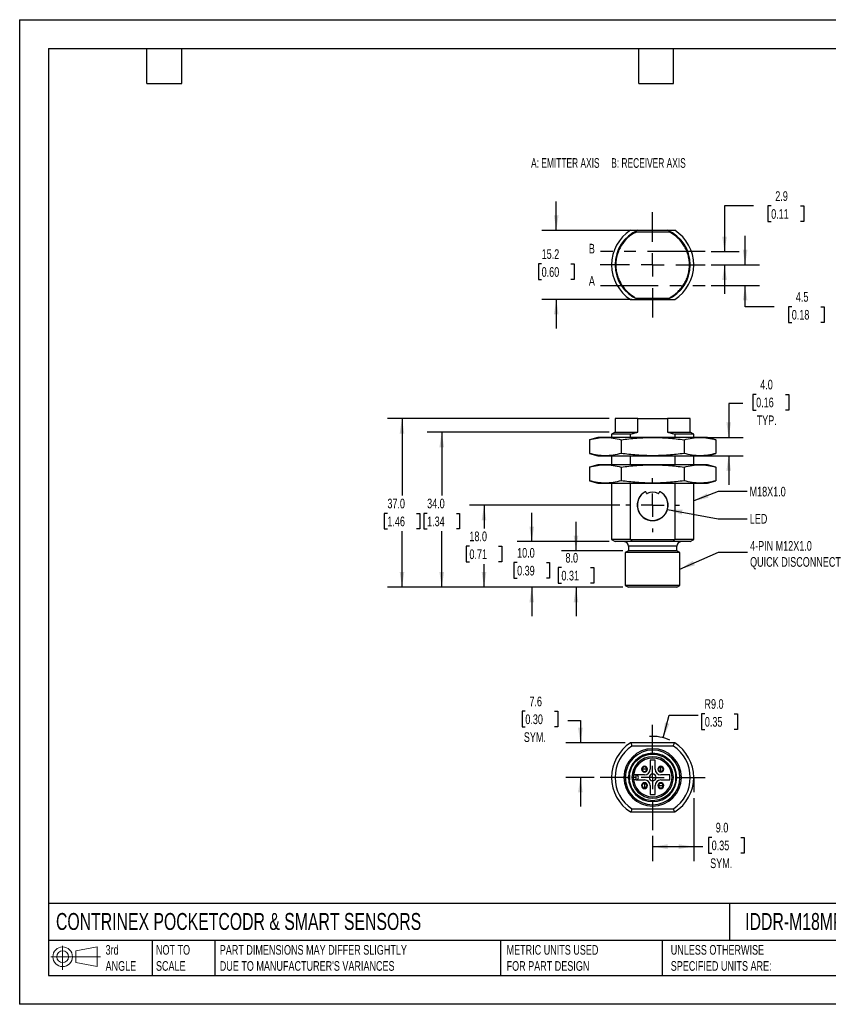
# Model space of a CAD drawing. Header units: millimetres. Extents: x 0 to 279, y 0 to 216.
# Tile 1 of 2: x 0 to 177, y 0 to 216. Entities that reach past the tile are written whole.
import ezdxf

# ---------------------------------------------------------------- set-up
doc = ezdxf.new("R2010")
doc.units = ezdxf.units.MM
doc.linetypes.add('CENTERX2', pattern=[20.32, 12.7, -2.54, 2.54, -2.54])
doc.layers.add('CENTER', color=40, linetype='CENTERX2')
doc.layers.add('DIMENSIONS', color=140, linetype='Continuous', lineweight=25)
doc.layers.add('TEXT', color=140, linetype='Continuous', lineweight=25)
doc.styles.add('SLDTEXTSTYLE0', font='TXT', dxfattribs={"width": 0.65})
doc.styles.add('SLDTEXTSTYLE1', font='TXT', dxfattribs={"width": 0.7})
doc.dimstyles.new('SLDDIMSTYLE0', dxfattribs={"dimtxt": 2.158008, "dimasz": 3.302, "dimexe": 0, "dimexo": 0.0625, "dimgap": 0.539502, "dimtad": 0, "dimtih": 1, "dimtoh": 1, "dimdec": 1, "dimrnd": 1e-09, "dimzin": 4, "dimdsep": 46, "dimtxsty": 'SLDTEXTSTYLE1', "dimsah": 1, "dimcen": 0.09, "dimadec": 0, "dimazin": 1, "dimtfac": 1, "dimtdec": 1, "dimtmove": 0, "dimatfit": 0, "dimfxl": 0, "dimfrac": 2, "dimtolj": 1, "dimtzin": 12, "dimarcsym": 0})
doc.dimstyles.new('SLDDIMSTYLE1', dxfattribs={"dimtxt": 2.158008, "dimasz": 3.302, "dimexe": 0, "dimexo": 0.0625, "dimgap": 0.539502, "dimtad": 0, "dimtih": 1, "dimtoh": 1, "dimdec": 1, "dimrnd": 1e-09, "dimzin": 4, "dimdsep": 46, "dimtxsty": 'SLDTEXTSTYLE1', "dimsah": 1, "dimcen": 0.09, "dimadec": 0, "dimazin": 1, "dimtfac": 1, "dimtdec": 1, "dimtofl": 0, "dimtmove": 0, "dimatfit": 3, "dimfxl": 0, "dimfrac": 2, "dimtolj": 1, "dimtzin": 12, "dimarcsym": 0})
doc.dimstyles.new('SLDDIMSTYLE2', dxfattribs={"dimtxt": 0.18, "dimasz": 3.302, "dimexe": 0, "dimexo": 0.0625, "dimgap": 0, "dimtad": 0, "dimtih": 1, "dimtoh": 1, "dimdec": 0, "dimrnd": 1e-09, "dimzin": 0, "dimdsep": 46, "dimtxsty": 'Standard', "dimsah": 1, "dimcen": 0.09, "dimadec": 0, "dimazin": 0, "dimtfac": 3.302, "dimtdec": 0, "dimtofl": 0, "dimtmove": 0, "dimatfit": 3, "dimfxl": 0, "dimfrac": 2, "dimtolj": 1, "dimtzin": 0, "dimarcsym": 0})
doc.dimstyles.new('SLDDIMSTYLE3', dxfattribs={"dimtxt": 2.158008, "dimasz": 3.302, "dimexe": 0, "dimexo": 0.0625, "dimgap": 0.539502, "dimtad": 0, "dimtih": 1, "dimtoh": 1, "dimdec": 1, "dimrnd": 1e-09, "dimzin": 12, "dimdsep": 46, "dimtxsty": 'SLDTEXTSTYLE1', "dimsah": 1, "dimcen": 0.09, "dimadec": 0, "dimazin": 3, "dimtfac": 1, "dimtdec": 1, "dimtmove": 0, "dimatfit": 0, "dimfxl": 0, "dimfrac": 2, "dimtolj": 1, "dimtzin": 12, "dimarcsym": 0})
doc.dimstyles.new('SLDDIMSTYLE4', dxfattribs={"dimtxt": 2.158008, "dimasz": 3.302, "dimexe": 0, "dimexo": 0.0625, "dimgap": 0.539502, "dimtad": 0, "dimtih": 1, "dimtoh": 1, "dimdec": 1, "dimrnd": 1e-09, "dimzin": 4, "dimdsep": 46, "dimtxsty": 'SLDTEXTSTYLE1', "dimsah": 1, "dimcen": 0, "dimadec": 0, "dimazin": 1, "dimtfac": 1, "dimtdec": 1, "dimtofl": 0, "dimtmove": 0, "dimatfit": 3, "dimfxl": 0, "dimfrac": 2, "dimtolj": 1, "dimtzin": 12, "dimarcsym": 0})

# ---------------------------------------------------------------- blocks, each defined once
blk = doc.blocks.new('Block11')
at = {"color": 7, "linetype": 'Continuous', "lineweight": 18}
for p, q in [((2.59, 5.31), (2.59, 0)), ((5.48, 4.17), (10.18, 5.03)), ((10.18, 5.03), (10.18, 0.73)), ((0, 2.88), (10.87, 2.88)), ((5.48, 1.6), (5.48, 4.17)), ((5.48, 1.6), (10.18, 0.73))]:
    blk.add_line(p, q, dxfattribs=at)
for radius in [2.15, 1.29]:
    blk.add_circle((2.59, 2.88), radius, dxfattribs=at)
blk = doc.blocks.new('Block12')
at = {"color": 7, "linetype": 'Continuous'}
blk.add_blockref('Block11', (0, 0), dxfattribs=at)
blk = doc.blocks.new('_D')
at = {"layer": 'DIMENSIONS'}
for p, q in [((122.08, 99.45), (122.08, 105.8)), ((132.33, 99.45), (118.91, 99.45)), ((118.88, 95.76), (118.15, 95.76)), ((118.15, 95.76), (118.15, 92.33)), ((125.29, 95.76), (126.01, 95.76)), ((126.01, 95.76), (126.01, 92.33)), ((118.15, 92.33), (118.88, 92.33)), ((132.33, 91.45), (118.91, 91.45)), ((122.08, 91.45), (122.08, 85.1)), ((126.01, 92.33), (125.29, 92.33))]:
    blk.add_line(p, q, dxfattribs=at)
for points in [[(122.08, 99.45), (122.59, 102.76), (121.57, 102.76)], [(122.08, 91.45), (121.57, 88.15), (122.59, 88.15)]]:
    blk.add_solid(points, dxfattribs=at)
at = {"layer": 'DIMENSIONS', "char_height": 2.117, "attachment_point": 1, "style": 'SLDTEXTSTYLE1'}
for s, insert in [('8.0', (119.77, 98.97)), ('0.31', (118.88, 95.06))]:
    blk.add_mtext(s, dxfattribs=dict(at, insert=insert))
blk = doc.blocks.new('_D_1')
at = {"layer": 'DIMENSIONS'}
for p, q in [((112.37, 101.45), (112.37, 107.8)), ((129.38, 101.45), (109.2, 101.45)), ((109.16, 96.85), (108.44, 96.85)), ((108.44, 96.85), (108.44, 93.42)), ((115.58, 96.85), (116.3, 96.85)), ((116.3, 96.85), (116.3, 93.42)), ((108.44, 93.42), (109.16, 93.42)), ((116.3, 93.42), (115.58, 93.42)), ((132.33, 91.45), (109.2, 91.45)), ((112.37, 91.45), (112.37, 85.1))]:
    blk.add_line(p, q, dxfattribs=at)
for points in [[(112.37, 101.45), (112.88, 104.76), (111.86, 104.76)], [(112.37, 91.45), (111.86, 88.15), (112.88, 88.15)]]:
    blk.add_solid(points, dxfattribs=at)
at = {"layer": 'DIMENSIONS', "char_height": 2.117, "attachment_point": 1, "style": 'SLDTEXTSTYLE1'}
for s, insert in [('10.0', (109.16, 100.06)), ('0.39', (109.16, 96.15))]:
    blk.add_mtext(s, dxfattribs=dict(at, insert=insert))
blk = doc.blocks.new('_D_2')
at = {"layer": 'DIMENSIONS'}
for p, q in [((131.73, 109.45), (98.72, 109.45)), ((101.9, 109.45), (101.9, 104.37)), ((98.69, 100.45), (97.96, 100.45)), ((97.96, 100.45), (97.96, 97.02)), ((105.1, 100.45), (105.83, 100.45)), ((105.83, 100.45), (105.83, 97.02)), ((97.96, 97.02), (98.69, 97.02)), ((101.9, 91.45), (101.9, 96.54)), ((105.83, 97.02), (105.1, 97.02)), ((132.33, 91.45), (98.72, 91.45))]:
    blk.add_line(p, q, dxfattribs=at)
for points in [[(101.9, 109.45), (101.39, 106.15), (102.4, 106.15)], [(101.9, 91.45), (102.4, 94.76), (101.39, 94.76)]]:
    blk.add_solid(points, dxfattribs=at)
at = {"layer": 'DIMENSIONS', "char_height": 2.117, "attachment_point": 1, "style": 'SLDTEXTSTYLE1'}
for s, insert in [('18.0', (98.69, 103.67)), ('0.71', (98.69, 99.75))]:
    blk.add_mtext(s, dxfattribs=dict(at, insert=insert))
blk = doc.blocks.new('_D_3')
at = {"layer": 'DIMENSIONS'}
for p, q in [((129.38, 125.45), (89.44, 125.45)), ((92.62, 125.45), (92.62, 111.57)), ((89.41, 107.66), (88.69, 107.66)), ((88.69, 107.66), (88.69, 104.23)), ((95.83, 107.66), (96.55, 107.66)), ((96.55, 107.66), (96.55, 104.23)), ((88.69, 104.23), (89.41, 104.23)), ((92.62, 91.45), (92.62, 103.74)), ((96.55, 104.23), (95.83, 104.23)), ((132.33, 91.45), (89.44, 91.45))]:
    blk.add_line(p, q, dxfattribs=at)
for points in [[(92.62, 125.45), (92.11, 122.15), (93.13, 122.15)], [(92.62, 91.45), (93.13, 94.76), (92.11, 94.76)]]:
    blk.add_solid(points, dxfattribs=at)
at = {"layer": 'DIMENSIONS', "char_height": 2.117, "attachment_point": 1, "style": 'SLDTEXTSTYLE1'}
for s, insert in [('34.0', (89.41, 110.87)), ('1.34', (89.41, 106.95))]:
    blk.add_mtext(s, dxfattribs=dict(at, insert=insert))
blk = doc.blocks.new('_D_4')
at = {"layer": 'DIMENSIONS'}
for p, q in [((129.38, 128.45), (80.72, 128.45)), ((83.9, 128.45), (83.9, 111.57)), ((80.69, 107.66), (79.96, 107.66)), ((79.96, 107.66), (79.96, 104.23)), ((87.1, 107.66), (87.83, 107.66)), ((87.83, 107.66), (87.83, 104.23)), ((79.96, 104.23), (80.69, 104.23)), ((83.9, 91.45), (83.9, 103.74)), ((87.83, 104.23), (87.1, 104.23)), ((132.33, 91.45), (80.72, 91.45))]:
    blk.add_line(p, q, dxfattribs=at)
for points in [[(83.9, 128.45), (83.39, 125.15), (84.4, 125.15)], [(83.9, 91.45), (84.4, 94.76), (83.39, 94.76)]]:
    blk.add_solid(points, dxfattribs=at)
at = {"layer": 'DIMENSIONS', "char_height": 2.117, "attachment_point": 1, "style": 'SLDTEXTSTYLE1'}
for s, insert in [('37.0', (80.69, 110.87)), ('1.46', (80.69, 106.95))]:
    blk.add_mtext(s, dxfattribs=dict(at, insert=insert))
blk = doc.blocks.new('_D_5')
at = {"layer": 'DIMENSIONS'}
for p, q in [((158.71, 131.72), (155.58, 131.72)), ((155.58, 131.72), (155.58, 124.29)), ((161.61, 133.74), (160.89, 133.74)), ((160.89, 133.74), (160.89, 130.31)), ((168.02, 133.74), (168.75, 133.74)), ((168.75, 133.74), (168.75, 130.31)), ((160.89, 130.31), (161.61, 130.31)), ((168.75, 130.31), (168.02, 130.31)), ((150.56, 124.29), (158.76, 124.29)), ((150.56, 120.29), (158.76, 120.29)), ((155.58, 120.29), (155.58, 113.94))]:
    blk.add_line(p, q, dxfattribs=at)
for points in [[(155.58, 124.29), (156.09, 127.6), (155.08, 127.6)], [(155.58, 120.29), (155.08, 116.99), (156.09, 116.99)]]:
    blk.add_solid(points, dxfattribs=at)
at = {"layer": 'DIMENSIONS', "char_height": 2.117, "attachment_point": 1, "style": 'SLDTEXTSTYLE1'}
for s, insert in [('4.0', (162.51, 136.95)), ('0.16', (161.61, 133.04)), ('TYP.', (161.72, 129.12))]:
    blk.add_mtext(s, dxfattribs=dict(at, insert=insert))
blk = doc.blocks.new('SW_CENTERMARKSYMBOL_0')
at = {"layer": 'CENTER', "color": 0}
for p, q in [((0, 5.08), (0, 5.895)), ((0, 0), (0, 2.54)), ((-5.08, 0), (-5.895, 0)), ((0, 0), (-2.54, 0)), ((0, 0), (0, -2.54)), ((0, 0), (2.54, 0)), ((5.08, 0), (5.895, 0)), ((0, -5.08), (0, -5.895))]:
    blk.add_line(p, q, dxfattribs=at)
blk = doc.blocks.new('_D_6')
at = {"layer": 'DIMENSIONS'}
for p, q in [((147.9, 45.22), (147.9, 31.41)), ((138.9, 36.94), (138.9, 31.41)), ((138.9, 34.58), (147.9, 34.58)), ((147.9, 34.58), (149.92, 34.58)), ((151.85, 36.6), (151.12, 36.6)), ((151.12, 36.6), (151.12, 33.17)), ((158.26, 36.6), (158.99, 36.6)), ((158.99, 36.6), (158.99, 33.17)), ((151.12, 33.17), (151.85, 33.17)), ((158.99, 33.17), (158.26, 33.17))]:
    blk.add_line(p, q, dxfattribs=at)
for points in [[(138.9, 34.58), (142.2, 34.07), (142.2, 35.09)], [(147.9, 34.58), (144.59, 35.09), (144.59, 34.07)]]:
    blk.add_solid(points, dxfattribs=at)
at = {"layer": 'DIMENSIONS', "char_height": 2.117, "attachment_point": 1, "style": 'SLDTEXTSTYLE1'}
for s, insert in [('9.0', (152.75, 39.81)), ('0.35', (151.85, 35.9)), ('SYM.', (151.52, 31.99))]:
    blk.add_mtext(s, dxfattribs=dict(at, insert=insert))
blk = doc.blocks.new('_D_7')
at = {"layer": 'DIMENSIONS'}
for p, q in [((110.96, 64.26), (110.24, 64.26)), ((110.24, 64.26), (110.24, 60.83)), ((117.38, 64.26), (118.1, 64.26)), ((118.1, 64.26), (118.1, 60.83)), ((110.24, 60.83), (110.96, 60.83)), ((118.1, 60.83), (117.38, 60.83)), ((120.27, 62.24), (123.05, 62.24)), ((123.05, 62.24), (123.05, 57.33)), ((132.86, 57.33), (119.88, 57.33)), ((126.09, 49.75), (119.88, 49.75)), ((123.05, 49.75), (123.05, 43.4))]:
    blk.add_line(p, q, dxfattribs=at)
for points in [[(123.05, 57.33), (123.56, 60.63), (122.54, 60.63)], [(123.05, 49.75), (122.54, 46.45), (123.56, 46.45)]]:
    blk.add_solid(points, dxfattribs=at)
at = {"layer": 'DIMENSIONS', "char_height": 2.117, "attachment_point": 1, "style": 'SLDTEXTSTYLE1'}
for s, insert in [('7.6', (111.86, 67.47)), ('0.30', (110.96, 63.56)), ('SYM.', (110.63, 59.65))]:
    blk.add_mtext(s, dxfattribs=dict(at, insert=insert))
blk = doc.blocks.new('_D_8')
at = {"layer": 'DIMENSIONS'}
for p, q in [((141.23, 58.45), (142.55, 63.39)), ((142.55, 63.39), (148.9, 63.39)), ((150.35, 63.7), (149.63, 63.7)), ((149.63, 63.7), (149.63, 60.27)), ((156.76, 63.7), (157.49, 63.7)), ((157.49, 63.7), (157.49, 60.27)), ((149.63, 60.27), (150.35, 60.27)), ((157.49, 60.27), (156.76, 60.27))]:
    blk.add_line(p, q, dxfattribs=at)
blk.add_arc((138.9, 49.75), 9, 65.3486, 94.4317, dxfattribs=at)
blk.add_solid([(141.23, 58.45), (142.57, 61.5), (141.59, 61.77)], dxfattribs=at)
at = {"layer": 'DIMENSIONS', "char_height": 2.117, "attachment_point": 1, "style": 'SLDTEXTSTYLE1'}
for s, insert in [('R9.0', (150.27, 66.91)), ('0.35', (150.35, 63))]:
    blk.add_mtext(s, dxfattribs=dict(at, insert=insert))
blk = doc.blocks.new('SW_CENTERMARKSYMBOL_1')
at = {"layer": 'CENTER', "color": 0}
for p, q in [((0, 5.08), (0, 11.54)), ((0, 0), (0, 2.54)), ((-5.08, 0), (-11.54, 0)), ((0, 0), (-2.54, 0)), ((0, 0), (0, -2.54)), ((0, 0), (2.54, 0)), ((5.08, 0), (11.54, 0)), ((0, -5.08), (0, -11.54))]:
    blk.add_line(p, q, dxfattribs=at)
blk = doc.blocks.new('_D_9')
at = {"layer": 'DIMENSIONS'}
for p, q in [((161.02, 175.06), (154.67, 175.06)), ((154.67, 175.06), (154.67, 165.04)), ((164.91, 175.06), (164.19, 175.06)), ((164.19, 175.06), (164.19, 171.63)), ((171.32, 175.06), (172.05, 175.06)), ((172.05, 175.06), (172.05, 171.63)), ((164.19, 171.63), (164.91, 171.63)), ((172.05, 171.63), (171.32, 171.63)), ((151.72, 165.04), (157.85, 165.04)), ((151.71, 162.14), (157.85, 162.14)), ((154.67, 162.14), (154.67, 155.79))]:
    blk.add_line(p, q, dxfattribs=at)
for points in [[(154.67, 165.04), (155.18, 168.34), (154.16, 168.34)], [(154.67, 162.14), (154.16, 158.84), (155.18, 158.84)]]:
    blk.add_solid(points, dxfattribs=at)
at = {"layer": 'DIMENSIONS', "char_height": 2.117, "attachment_point": 1, "style": 'SLDTEXTSTYLE1'}
for s, insert in [('2.9', (165.81, 178.28)), ('0.11', (164.91, 174.36))]:
    blk.add_mtext(s, dxfattribs=dict(at, insert=insert))
blk = doc.blocks.new('_D_10')
at = {"layer": 'DIMENSIONS'}
for p, q in [((159.19, 162.14), (159.19, 168.49)), ((151.71, 162.14), (162.36, 162.14)), ((151.72, 157.64), (162.36, 157.64)), ((159.19, 152.96), (159.19, 157.64)), ((165.54, 152.96), (159.19, 152.96)), ((169.43, 152.96), (168.7, 152.96)), ((168.7, 152.96), (168.7, 149.53)), ((175.84, 152.96), (176.56, 152.96)), ((176.56, 152.96), (176.56, 149.53)), ((168.7, 149.53), (169.43, 149.53)), ((176.56, 149.53), (175.84, 149.53))]:
    blk.add_line(p, q, dxfattribs=at)
for points in [[(159.19, 162.14), (159.7, 165.44), (158.68, 165.44)], [(159.19, 157.64), (158.68, 154.34), (159.7, 154.34)]]:
    blk.add_solid(points, dxfattribs=at)
at = {"layer": 'DIMENSIONS', "char_height": 2.117, "attachment_point": 1, "style": 'SLDTEXTSTYLE1'}
for s, insert in [('4.5', (170.33, 156.18)), ('0.18', (169.43, 152.26))]:
    blk.add_mtext(s, dxfattribs=dict(at, insert=insert))
blk = doc.blocks.new('_D_11')
at = {"layer": 'DIMENSIONS'}
for p, q in [((117.75, 169.71), (117.75, 176.06)), ((134.36, 169.71), (114.57, 169.71)), ((114.54, 162.34), (113.82, 162.34)), ((113.82, 162.34), (113.82, 158.91)), ((120.95, 162.34), (121.68, 162.34)), ((121.68, 162.34), (121.68, 158.91)), ((113.82, 158.91), (114.54, 158.91)), ((121.68, 158.91), (120.95, 158.91)), ((134.36, 154.56), (114.57, 154.56)), ((117.75, 154.56), (117.75, 148.21))]:
    blk.add_line(p, q, dxfattribs=at)
for points in [[(117.75, 169.71), (118.26, 173.02), (117.24, 173.02)], [(117.75, 154.56), (117.24, 151.26), (118.26, 151.26)]]:
    blk.add_solid(points, dxfattribs=at)
at = {"layer": 'DIMENSIONS', "char_height": 2.117, "attachment_point": 1, "style": 'SLDTEXTSTYLE1'}
for s, insert in [('15.2', (114.54, 165.56)), ('0.60', (114.54, 161.64))]:
    blk.add_mtext(s, dxfattribs=dict(at, insert=insert))
blk = doc.blocks.new('SW_CENTERMARKSYMBOL_2')
at = {"layer": 'CENTER', "color": 0}
for p, q in [((0, 5.08), (0, 11.54)), ((0, 0), (0, 2.54)), ((-5.08, 0), (-11.54, 0)), ((0, 0), (-2.54, 0)), ((0, 0), (0, -2.54)), ((0, 0), (2.54, 0)), ((5.08, 0), (11.54, 0)), ((0, -5.08), (0, -11.54))]:
    blk.add_line(p, q, dxfattribs=at)

msp = doc.modelspace()

# ---------------------------------------------------------------- linework, layer by layer
at = {"color": 7, "linetype": 'Continuous'}
for p, q in [((0, 215.9), (0, 0)), ((0, 215.9), (279.4, 215.9)), ((279.4, 0), (0, 0))]:
    msp.add_line(p, q, dxfattribs=at)
for p, q in [((142.59, 169.33), (135.22, 169.33)), ((142.16, 169.71), (135.63, 169.71)), ((135.26, 154.84), (142.53, 154.84)), ((135.63, 154.56), (142.16, 154.56)), ((130.65, 128.45), (130.65, 125.45)), ((135.63, 128.45), (130.65, 128.45)), ((135.63, 125.45), (135.63, 128.45)), ((135.63, 128.45), (142.16, 128.45)), ((142.16, 128.45), (142.16, 125.45)), ((147.15, 128.45), (142.16, 128.45)), ((147.15, 125.45), (147.15, 128.45)), ((130.65, 125.45), (129.9, 125.02)), ((130.65, 125.45), (135.63, 125.45)), ((142.16, 125.45), (147.15, 125.45)), ((147.9, 125.02), (147.15, 125.45)), ((126.9, 124.29), (125.04, 123.8)), ((125.04, 123.8), (125.04, 120.79)), ((128.5, 124.29), (126.9, 124.29)), ((138.9, 124.29), (128.5, 124.29)), ((129.9, 125.02), (129.9, 124.29)), ((134.04, 125.02), (129.9, 125.02)), ((131.97, 123.8), (131.97, 120.79)), ((134.04, 124.29), (134.04, 125.02)), ((149.29, 124.29), (138.9, 124.29)), ((143.76, 125.02), (143.76, 124.29)), ((147.9, 125.02), (143.76, 125.02)), ((145.82, 123.8), (145.82, 120.79)), ((147.9, 124.29), (147.9, 125.02)), ((150.9, 124.29), (149.29, 124.29)), ((152.75, 123.8), (150.9, 124.29)), ((152.75, 123.8), (152.75, 120.79)), ((125.04, 120.79), (126.9, 120.29)), ((126.9, 120.29), (128.5, 120.29)), ((128.5, 120.29), (138.9, 120.29)), ((129.9, 120.29), (129.9, 118.29)), ((134.04, 118.29), (134.04, 120.29)), ((136.4, 120.29), (136.4, 120.25)), ((136.4, 120.25), (141.4, 120.25)), ((138.9, 120.29), (149.29, 120.29)), ((141.4, 120.25), (141.4, 120.29)), ((143.76, 120.29), (143.76, 118.29)), ((147.9, 118.29), (147.9, 120.29)), ((149.29, 120.29), (150.9, 120.29)), ((150.9, 120.29), (152.75, 120.79)), ((126.9, 118.29), (125.04, 117.8)), ((125.04, 117.8), (125.04, 114.79)), ((128.5, 118.29), (126.9, 118.29)), ((138.9, 118.29), (128.5, 118.29)), ((131.97, 117.8), (131.97, 114.79)), ((149.29, 118.29), (138.9, 118.29)), ((145.82, 117.8), (145.82, 114.79)), ((150.9, 118.29), (149.29, 118.29)), ((152.75, 117.8), (150.9, 118.29)), ((152.75, 117.8), (152.75, 114.79)), ((125.04, 114.79), (126.9, 114.29)), ((150.9, 114.29), (152.75, 114.79)), ((126.9, 114.29), (128.5, 114.29)), ((128.5, 114.29), (138.9, 114.29)), ((129.9, 114.29), (129.9, 101.89)), ((134.04, 101.89), (134.04, 114.29)), ((137.52, 112.06), (137.37, 112.35)), ((137.53, 112.07), (137.38, 112.36)), ((138.9, 114.29), (149.29, 114.29)), ((140.41, 112.36), (140.26, 112.07)), ((140.42, 112.35), (140.27, 112.06)), ((143.76, 114.29), (143.76, 101.89)), ((147.9, 101.89), (147.9, 114.29)), ((149.29, 114.29), (150.9, 114.29)), ((129.9, 101.89), (130.65, 101.45)), ((134.04, 101.89), (129.9, 101.89)), ((143.66, 101.86), (134.13, 101.86)), ((147.9, 101.89), (143.76, 101.89)), ((147.15, 101.45), (147.9, 101.89)), ((134.34, 101.45), (130.65, 101.45)), ((133.6, 99.45), (132.9, 99.05)), ((144.2, 100.45), (133.6, 100.45)), ((133.6, 100.45), (133.6, 99.45)), ((144.2, 99.45), (133.6, 99.45)), ((143.46, 101.45), (134.34, 101.45)), ((147.15, 101.45), (143.46, 101.45)), ((144.2, 99.45), (144.2, 100.45)), ((144.9, 99.05), (144.2, 99.45)), ((144.9, 99.05), (132.9, 99.05)), ((132.9, 99.05), (132.9, 91.86)), ((144.9, 91.86), (144.9, 99.05)), ((144.9, 91.86), (132.9, 91.86)), ((132.9, 91.86), (133.6, 91.45)), ((144.2, 91.45), (133.6, 91.45)), ((144.2, 91.45), (144.9, 91.86)), ((143.66, 57.33), (134.13, 57.33)), ((143.46, 56.63), (134.34, 56.63)), ((139.45, 53.5), (138.35, 53.5)), ((138.35, 53.5), (138.35, 51.55)), ((139.45, 51.55), (139.45, 53.5)), ((140.7, 51.05), (140.7, 52.05)), ((132.9, 49.75), (132.6, 49.75)), ((132.9, 49.75), (133.6, 49.75)), ((133.88, 49.2), (133.88, 50.31)), ((134.65, 49.75), (134.35, 49.75)), ((134.65, 49.8), (135.25, 49.8)), ((135.25, 49.7), (134.65, 49.7)), ((135.25, 50.3), (134.68, 50.3)), ((135.25, 49.8), (135.25, 50.3)), ((137.1, 50.3), (135.25, 50.3)), ((135.25, 49.2), (135.25, 49.7)), ((137.6, 51.55), (136.6, 51.55)), ((142.65, 50.3), (140.7, 50.3)), ((142.65, 49.2), (142.65, 50.3)), ((143.45, 49.75), (143.15, 49.75)), ((143.92, 50.31), (143.92, 49.2)), ((144.2, 49.75), (144.9, 49.75)), ((145.2, 49.75), (144.9, 49.75)), ((135.25, 49.2), (134.68, 49.2)), ((135.25, 49.2), (137.1, 49.2)), ((137.1, 48.45), (137.1, 47.45)), ((138.35, 47.95), (138.35, 46)), ((139.45, 46), (139.45, 47.95)), ((140.2, 47.95), (141.2, 47.95)), ((140.7, 49.2), (142.65, 49.2)), ((138.35, 46), (139.45, 46)), ((134.13, 42.18), (143.66, 42.18)), ((134.34, 42.88), (143.46, 42.88))]:
    msp.add_line(p, q)
for centre, radius, start, end in [((138.9, 162.14), 9, 122.6835, 237.3165), ((138.9, 162.14), 8.25, 113.3383, 246.6617), ((138.9, 162.14), 8.25, 293.3383, 66.6617), ((138.9, 162.14), 9, 302.6835, 57.3165), ((138.9, 109.45), 3.38, 119.2498, 60.7502), ((138.9, 109.45), 3.36, 119.2498, 60.7502), ((137.3, 112.31), 0.1, 27.5, 119.2498), ((137.3, 112.31), 0.08, 27.5, 119.2498), ((138.9, 109.45), 2.85, 64.4426, 115.5574), ((138.9, 109.45), 2.83, 64.4426, 115.5574), ((140.5, 112.31), 0.1, 60.7502, 152.5), ((140.5, 112.31), 0.08, 60.7502, 152.5), ((137.62, 112.12), 0.12, 207.5, 295.5574), ((137.62, 112.12), 0.1, 207.5, 295.5574), ((140.17, 112.12), 0.12, 244.4426, 332.5), ((140.17, 112.12), 0.1, 244.4426, 332.5), ((132.6, 100.45), 1, 0, 90), ((145.2, 100.45), 1, 90, 180), ((138.9, 49.75), 9, 122.6835, 237.3165), ((138.9, 49.75), 8.25, 123.5573, 236.4427), ((138.9, 49.75), 8.25, 303.5573, 56.4427), ((138.9, 49.75), 9, 302.6835, 57.3165), ((138.9, 49.75), 6.3, 360, 180), ((138.9, 49.75), 6, 0, 180), ((138.9, 49.75), 5.3, 0, 180), ((138.9, 49.75), 4.55, 0, 180), ((138.9, 49.75), 4.25, 0, 180), ((137.1, 51.55), 0.5, 360, 180), ((140.7, 51.55), 0.5, 90, 270), ((140.7, 51.55), 0.5, 270, 90), ((138.9, 49.75), 6.3, 180, 360), ((138.9, 49.75), 6, 180, 0), ((138.9, 49.75), 5.3, 180, 0), ((138.9, 49.75), 4.55, 180, 0), ((138.9, 49.75), 4.25, 180, 0), ((135.25, 49.75), 0.55, 270, 90), ((135.25, 49.75), 0.05, 270, 90), ((137.1, 51.55), 0.5, 180, 360), ((137.1, 51.55), 1.25, 270, 0), ((138.9, 49.75), 0.75, 0, 180), ((138.9, 49.75), 0.75, 180, 0), ((140.7, 51.55), 1.25, 180, 270), ((137.1, 47.95), 0.5, 90, 270), ((137.1, 47.95), 1.25, 0, 90), ((137.1, 47.95), 0.5, 270, 90), ((140.7, 47.95), 1.25, 90, 180), ((140.7, 47.95), 0.5, 360, 180), ((140.7, 47.95), 0.5, 180, 360)]:
    msp.add_arc(centre, radius, start, end)
for points, knots in [([(135.22, 169.27), (134.55, 168.99), (133.95, 168.57), (132.87, 167.57), (132.4, 167), (131.63, 165.75), (131.33, 165.08), (130.93, 163.66), (130.82, 162.94), (130.81, 161.83), (130.83, 161.47), (130.93, 160.74), (131, 160.38), (131.19, 159.67), (131.31, 159.32), (131.6, 158.65), (131.76, 158.32), (132.14, 157.69), (132.35, 157.39), (132.8, 156.82), (133.05, 156.55), (133.58, 156.04), (133.87, 155.8), (134.46, 155.37), (134.77, 155.18), (135.09, 155.01)], [0, 0, 0, 0, 0.125, 0.125, 0.25, 0.25, 0.375, 0.375, 0.5, 0.5, 0.5625, 0.5625, 0.625, 0.625, 0.6875, 0.6875, 0.75, 0.75, 0.8125, 0.8125, 0.875, 0.875, 0.9375, 0.9375, 1, 1, 1, 1]), ([(135.63, 169.71), (135.5, 169.71), (135.23, 169.71), (134.84, 169.71), (134.44, 169.71), (134.17, 169.71), (134.04, 169.71)], [0, 0, 0, 0, 0.243607, 0.491074, 0.74302, 1, 1, 1, 1]), ([(143.76, 169.71), (143.62, 169.71), (143.35, 169.71), (142.95, 169.71), (142.56, 169.71), (142.29, 169.71), (142.16, 169.71)], [0, 0, 0, 0, 0.2569802, 0.5089263, 0.7563926, 1, 1, 1, 1]), ([(142.7, 155.01), (143.02, 155.18), (143.33, 155.37), (143.93, 155.8), (144.21, 156.04), (144.74, 156.55), (144.99, 156.82), (145.44, 157.39), (145.65, 157.69), (146.03, 158.32), (146.19, 158.65), (146.48, 159.32), (146.6, 159.67), (146.79, 160.38), (146.86, 160.74), (146.96, 161.47), (146.98, 161.83), (146.97, 162.57), (146.95, 162.93), (146.84, 163.66), (146.76, 164.02), (146.56, 164.73), (146.44, 165.07), (146.14, 165.74), (145.97, 166.06), (145.39, 167), (144.93, 167.57), (143.84, 168.57), (143.24, 168.99), (142.59, 169.33)], [0, 0, 0, 0, 0.0625, 0.0625, 0.125, 0.125, 0.1875, 0.1875, 0.25, 0.25, 0.3125, 0.3125, 0.375, 0.375, 0.4375, 0.4375, 0.5, 0.5, 0.5625, 0.5625, 0.625, 0.625, 0.6875, 0.6875, 0.75, 0.75, 0.875, 0.875, 1, 1, 1, 1]), ([(134.04, 154.56), (134.17, 154.56), (134.44, 154.56), (134.84, 154.56), (135.23, 154.56), (135.5, 154.56), (135.63, 154.56)], [0, 0, 0, 0, 0.25698, 0.508926, 0.756393, 1, 1, 1, 1]), ([(142.16, 154.56), (142.29, 154.56), (142.56, 154.56), (142.95, 154.56), (143.35, 154.56), (143.62, 154.56), (143.76, 154.56)], [0, 0, 0, 0, 0.243607, 0.491074, 0.74302, 1, 1, 1, 1]), ([(134.04, 125.02), (134.17, 125.06), (134.44, 125.14), (134.84, 125.26), (135.23, 125.36), (135.5, 125.42), (135.63, 125.45)], [0, 0, 0, 0, 0.25698, 0.508926, 0.756393, 1, 1, 1, 1]), ([(142.16, 125.45), (142.29, 125.42), (142.56, 125.36), (142.95, 125.26), (143.35, 125.14), (143.62, 125.06), (143.76, 125.02)], [0, 0, 0, 0, 0.243607, 0.491074, 0.74302, 1, 1, 1, 1]), ([(125.04, 123.8), (125.61, 123.95), (126.19, 124.08), (127.34, 124.25), (127.92, 124.29), (128.5, 124.29)], [0, 0, 0, 0, 0.5, 0.5, 1, 1, 1, 1]), ([(128.5, 124.29), (129.08, 124.29), (129.66, 124.25), (130.82, 124.08), (131.39, 123.95), (131.97, 123.8)], [0, 0, 0, 0, 0.5, 0.5, 1, 1, 1, 1]), ([(131.97, 123.8), (133.12, 123.95), (134.27, 124.08), (136.58, 124.25), (137.74, 124.29), (138.9, 124.29)], [0, 0, 0, 0, 0.5, 0.5, 1, 1, 1, 1]), ([(138.9, 124.29), (140.06, 124.29), (141.21, 124.25), (143.52, 124.08), (144.67, 123.95), (145.82, 123.8)], [0, 0, 0, 0, 0.5, 0.5, 1, 1, 1, 1]), ([(145.82, 123.8), (146.4, 123.95), (146.97, 124.08), (148.13, 124.25), (148.71, 124.29), (149.29, 124.29)], [0, 0, 0, 0, 0.5, 0.5, 1, 1, 1, 1]), ([(149.29, 124.29), (149.87, 124.29), (150.45, 124.25), (151.6, 124.08), (152.18, 123.95), (152.75, 123.8)], [0, 0, 0, 0, 0.5, 0.5, 1, 1, 1, 1]), ([(128.5, 120.29), (127.92, 120.29), (127.34, 120.34), (126.19, 120.51), (125.61, 120.64), (125.04, 120.79)], [0, 0, 0, 0, 0.5, 0.5, 1, 1, 1, 1]), ([(131.97, 120.79), (131.39, 120.64), (130.82, 120.51), (129.66, 120.34), (129.08, 120.29), (128.5, 120.29)], [0, 0, 0, 0, 0.5, 0.5, 1, 1, 1, 1]), ([(138.9, 120.29), (137.74, 120.29), (136.58, 120.34), (134.27, 120.51), (133.12, 120.64), (131.97, 120.79)], [0, 0, 0, 0, 0.5, 0.5, 1, 1, 1, 1]), ([(145.82, 120.79), (144.67, 120.64), (143.52, 120.51), (141.21, 120.34), (140.06, 120.29), (138.9, 120.29)], [0, 0, 0, 0, 0.5, 0.5, 1, 1, 1, 1]), ([(149.29, 120.29), (148.71, 120.29), (148.13, 120.34), (146.97, 120.51), (146.4, 120.64), (145.82, 120.79)], [0, 0, 0, 0, 0.5, 0.5, 1, 1, 1, 1]), ([(152.75, 120.79), (152.18, 120.64), (151.6, 120.51), (150.45, 120.34), (149.87, 120.29), (149.29, 120.29)], [0, 0, 0, 0, 0.5, 0.5, 1, 1, 1, 1]), ([(125.04, 117.8), (125.61, 117.95), (126.19, 118.08), (127.34, 118.25), (127.92, 118.29), (128.5, 118.29)], [0, 0, 0, 0, 0.5, 0.5, 1, 1, 1, 1]), ([(128.5, 118.29), (129.08, 118.29), (129.66, 118.25), (130.82, 118.08), (131.39, 117.95), (131.97, 117.8)], [0, 0, 0, 0, 0.5, 0.5, 1, 1, 1, 1]), ([(131.97, 117.8), (133.12, 117.95), (134.27, 118.08), (136.58, 118.25), (137.74, 118.29), (138.9, 118.29)], [0, 0, 0, 0, 0.5, 0.5, 1, 1, 1, 1]), ([(138.9, 118.29), (140.06, 118.29), (141.21, 118.25), (143.52, 118.08), (144.67, 117.95), (145.82, 117.8)], [0, 0, 0, 0, 0.5, 0.5, 1, 1, 1, 1]), ([(145.82, 117.8), (146.4, 117.95), (146.97, 118.08), (148.13, 118.25), (148.71, 118.29), (149.29, 118.29)], [0, 0, 0, 0, 0.5, 0.5, 1, 1, 1, 1]), ([(149.29, 118.29), (149.87, 118.29), (150.45, 118.25), (151.6, 118.08), (152.18, 117.95), (152.75, 117.8)], [0, 0, 0, 0, 0.5, 0.5, 1, 1, 1, 1]), ([(128.5, 114.29), (127.92, 114.29), (127.34, 114.34), (126.19, 114.51), (125.61, 114.64), (125.04, 114.79)], [0, 0, 0, 0, 0.5, 0.5, 1, 1, 1, 1]), ([(131.97, 114.79), (131.39, 114.64), (130.82, 114.51), (129.66, 114.34), (129.08, 114.29), (128.5, 114.29)], [0, 0, 0, 0, 0.5, 0.5, 1, 1, 1, 1]), ([(138.9, 114.29), (137.74, 114.29), (136.58, 114.34), (134.27, 114.51), (133.12, 114.64), (131.97, 114.79)], [0, 0, 0, 0, 0.5, 0.5, 1, 1, 1, 1]), ([(145.82, 114.79), (144.67, 114.64), (143.52, 114.51), (141.21, 114.34), (140.06, 114.29), (138.9, 114.29)], [0, 0, 0, 0, 0.5, 0.5, 1, 1, 1, 1]), ([(149.29, 114.29), (148.71, 114.29), (148.13, 114.34), (146.97, 114.51), (146.4, 114.64), (145.82, 114.79)], [0, 0, 0, 0, 0.5, 0.5, 1, 1, 1, 1]), ([(152.75, 114.79), (152.18, 114.64), (151.6, 114.51), (150.45, 114.34), (149.87, 114.29), (149.29, 114.29)], [0, 0, 0, 0, 0.5, 0.5, 1, 1, 1, 1]), ([(133.85, 50.31), (133.89, 50.93), (134.08, 51.53), (134.64, 52.64), (135.03, 53.14), (135.95, 53.97), (136.49, 54.29), (137.65, 54.74), (138.27, 54.85), (139.52, 54.85), (140.14, 54.74), (141.3, 54.29), (141.84, 53.97), (142.76, 53.14), (143.15, 52.64), (143.72, 51.53), (143.9, 50.93), (143.94, 50.31)], [0, 0, 0, 0, 0.125, 0.125, 0.25, 0.25, 0.375, 0.375, 0.5, 0.5, 0.625, 0.625, 0.75, 0.75, 0.875, 0.875, 1, 1, 1, 1]), ([(137.75, 51.55), (137.75, 51.73), (137.68, 51.89), (137.43, 52.13), (137.27, 52.2), (136.92, 52.2), (136.76, 52.13), (136.51, 51.89), (136.45, 51.73), (136.45, 51.55)], [0, 0, 0, 0, 0.25, 0.25, 0.5, 0.5, 0.75, 0.75, 1, 1, 1, 1]), ([(140.7, 52.2), (140.52, 52.2), (140.36, 52.13), (140.11, 51.89), (140.05, 51.73), (140.05, 51.38), (140.11, 51.22), (140.36, 50.97), (140.52, 50.9), (140.7, 50.9)], [0, 0, 0, 0, 0.25, 0.25, 0.5, 0.5, 0.75, 0.75, 1, 1, 1, 1]), ([(140.7, 50.9), (140.87, 50.9), (141.03, 50.97), (141.28, 51.22), (141.35, 51.38), (141.35, 51.73), (141.28, 51.89), (141.03, 52.13), (140.87, 52.2), (140.7, 52.2)], [0, 0, 0, 0, 0.25, 0.25, 0.5, 0.5, 0.75, 0.75, 1, 1, 1, 1]), ([(136.45, 51.55), (136.45, 51.38), (136.51, 51.22), (136.76, 50.97), (136.92, 50.9), (137.27, 50.9), (137.43, 50.97), (137.68, 51.22), (137.75, 51.38), (137.75, 51.55)], [0, 0, 0, 0, 0.25, 0.25, 0.5, 0.5, 0.75, 0.75, 1, 1, 1, 1]), ([(143.94, 49.2), (143.9, 48.58), (143.72, 47.97), (143.15, 46.87), (142.76, 46.37), (141.84, 45.54), (141.3, 45.21), (140.14, 44.77), (139.52, 44.65), (138.27, 44.65), (137.65, 44.77), (136.49, 45.21), (135.95, 45.54), (135.03, 46.37), (134.64, 46.87), (134.08, 47.97), (133.89, 48.58), (133.85, 49.2)], [0, 0, 0, 0, 0.125, 0.125, 0.25, 0.25, 0.375, 0.375, 0.5, 0.5, 0.625, 0.625, 0.75, 0.75, 0.875, 0.875, 1, 1, 1, 1]), ([(137.1, 48.6), (136.92, 48.6), (136.76, 48.53), (136.51, 48.29), (136.45, 48.13), (136.45, 47.78), (136.51, 47.62), (136.76, 47.37), (136.92, 47.3), (137.1, 47.3)], [0, 0, 0, 0, 0.25, 0.25, 0.5, 0.5, 0.75, 0.75, 1, 1, 1, 1]), ([(137.1, 47.3), (137.27, 47.3), (137.43, 47.37), (137.68, 47.62), (137.75, 47.78), (137.75, 48.13), (137.68, 48.29), (137.43, 48.53), (137.27, 48.6), (137.1, 48.6)], [0, 0, 0, 0, 0.25, 0.25, 0.5, 0.5, 0.75, 0.75, 1, 1, 1, 1]), ([(141.35, 47.95), (141.35, 48.13), (141.28, 48.29), (141.03, 48.53), (140.87, 48.6), (140.52, 48.6), (140.36, 48.53), (140.11, 48.29), (140.05, 48.13), (140.05, 47.95)], [0, 0, 0, 0, 0.25, 0.25, 0.5, 0.5, 0.75, 0.75, 1, 1, 1, 1]), ([(140.05, 47.95), (140.05, 47.78), (140.11, 47.62), (140.36, 47.37), (140.52, 47.3), (140.87, 47.3), (141.03, 47.37), (141.28, 47.62), (141.35, 47.78), (141.35, 47.95)], [0, 0, 0, 0, 0.25, 0.25, 0.5, 0.5, 0.75, 0.75, 1, 1, 1, 1])]:
    msp.add_open_spline(points, degree=3, knots=knots)
for points in [[(134.13, 101.86), (134.1, 101.87), (134.07, 101.88), (134.04, 101.89)], [(134.13, 101.86), (134.2, 101.72), (134.27, 101.59), (134.34, 101.45)], [(143.46, 101.45), (143.52, 101.59), (143.59, 101.72), (143.66, 101.86)], [(143.76, 101.89), (143.72, 101.88), (143.69, 101.87), (143.66, 101.86)], [(134.13, 57.33), (134.1, 57.33), (134.07, 57.33), (134.04, 57.33)], [(134.13, 57.33), (134.2, 57.09), (134.27, 56.86), (134.34, 56.63)], [(143.46, 56.63), (143.52, 56.86), (143.59, 57.09), (143.66, 57.33)], [(143.76, 57.33), (143.72, 57.33), (143.69, 57.33), (143.66, 57.33)], [(134.04, 42.18), (134.07, 42.18), (134.1, 42.18), (134.13, 42.18)], [(134.34, 42.88), (134.27, 42.65), (134.2, 42.42), (134.13, 42.18)], [(143.46, 42.88), (143.52, 42.65), (143.59, 42.42), (143.66, 42.18)], [(143.66, 42.18), (143.69, 42.18), (143.72, 42.18), (143.76, 42.18)]]:
    msp.add_open_spline(points, degree=3)
at = {"layer": 'CENTER'}
for p, q in [((150.45, 165.04), (127.43, 165.04)), ((127.43, 157.64), (150.45, 157.64))]:
    msp.add_line(p, q, dxfattribs=at)
at = {"layer": 'DIMENSIONS'}
msp.add_line((147.9, 49.75), (147.9, 46.49), dxfattribs=at)
at = {"layer": 'DIMENSIONS', "flags": 128}
msp.add_lwpolyline([(159.63, 112.45), (153.28, 112.45), (147.9, 110.37)], dxfattribs=at)
at = {"layer": 'DIMENSIONS'}
msp.add_solid([(147.9, 110.37), (151.16, 111.09), (150.79, 112.03)], dxfattribs=at)
at = {"layer": 'TEXT'}
for p, q in [((6.35, 209.55), (273.05, 209.55)), ((6.35, 209.55), (6.35, 6.35)), ((27.94, 201.93), (27.94, 209.55)), ((35.56, 201.93), (35.56, 209.55)), ((135.89, 201.93), (135.89, 209.55)), ((143.51, 201.93), (143.51, 209.55)), ((27.94, 201.93), (35.56, 201.93)), ((135.89, 201.93), (143.51, 201.93)), ((273.05, 22.13), (6.35, 22.13)), ((155.76, 22.13), (155.76, 13.97)), ((273.05, 13.97), (6.35, 13.97)), ((29.04, 13.97), (29.04, 6.35)), ((42.84, 13.97), (42.84, 6.35)), ((105.48, 13.97), (105.48, 6.35)), ((141, 13.97), (141, 6.35)), ((6.35, 6.35), (273.05, 6.35))]:
    msp.add_line(p, q, dxfattribs=at)

# ---------------------------------------------------------------- block references
at = {"layer": 'CENTER'}
for name, p in [('SW_CENTERMARKSYMBOL_2', (138.9, 162.14)), ('SW_CENTERMARKSYMBOL_0', (138.9, 109.45)), ('SW_CENTERMARKSYMBOL_1', (138.9, 49.75))]:
    msp.add_blockref(name, p, dxfattribs=at)
at = {"layer": 'TEXT'}
msp.add_blockref('Block12', (6.84, 7.55), dxfattribs=at)

# ---------------------------------------------------------------- texts
at = {"layer": 'DIMENSIONS', "attachment_point": 1}
for s, insert, char_height, style in [('A: EMITTER AXIS     B: RECEIVER AXIS', (112.22, 185.54), 2.1167, 'SLDTEXTSTYLE0'), ('B', (124.9, 166.76), 2.12, 'SLDTEXTSTYLE1'), ('A', (124.9, 159.69), 2.12, 'SLDTEXTSTYLE1'), ('M18X1.0', (160.17, 113.48), 2.117, 'SLDTEXTSTYLE1'), ('LED', (160.21, 107.53), 2.117, 'SLDTEXTSTYLE1'), ('4-PIN M12X1.0^JQUICK DISCONNECT', (160.28, 101.59), 2.1167, 'SLDTEXTSTYLE1')]:
    msp.add_mtext(s, dxfattribs=dict(at, insert=insert, char_height=char_height, style=style))
at = {"layer": 'TEXT', "attachment_point": 1, "style": 'SLDTEXTSTYLE1'}
for s, insert, char_height in [('CONTRINEX POCKETCODR & SMART SENSORS', (7.97, 20.02), 3.7042), ('IDDR-M18MP-NMS-A0', (159.21, 20.02), 3.7042), ('3rd^JANGLE', (18.85, 13), 2.117), ('NOT TO^JSCALE', (29.91, 13), 2.1167), ("PART DIMENSIONS MAY DIFFER SLIGHTLY ^JDUE TO MANUFACTURER'S VARIANCES", (43.91, 13), 2.1167), ('METRIC UNITS USED ^JFOR PART DESIGN', (106.85, 13), 2.1167), ('UNLESS OTHERWISE ^JSPECIFIED UNITS ARE:', (142.87, 13), 2.1167)]:
    msp.add_mtext(s, dxfattribs=dict(at, insert=insert, char_height=char_height))

# ---------------------------------------------------------------- dimensions: what is measured, and where the dimension line sits
at = {"layer": 'DIMENSIONS'}
for base, p1, p2, dimstyle, picture, middle in [((154.67, 165.04), (150.44, 162.14), (150.45, 165.04), 'SLDDIMSTYLE3', '_D_9', (154.67, 175.06)), ((117.74715126, 154.5642928), (135.62741995, 169.7142928), (135.62741995, 154.5642928), 'SLDDIMSTYLE3', '_D_11', (117.74715126, 162.34365344)), ((159.19, 157.64), (150.44, 162.14), (150.45, 157.64), 'SLDDIMSTYLE3', '_D_10', (159.19, 152.96)), ((83.9, 128.45), (133.6, 91.45), (130.65, 128.45), 'SLDDIMSTYLE1', '_D_4', (83.9, 107.66)), ((92.62, 125.45), (133.6, 91.45), (130.65, 125.45), 'SLDDIMSTYLE1', '_D_3', (92.62, 107.66)), ((101.9, 109.45), (133.6, 91.45), (133, 109.45), 'SLDDIMSTYLE1', '_D_2', (101.9, 100.45)), ((112.37, 101.45), (133.6, 91.45), (130.65, 101.45), 'SLDDIMSTYLE0', '_D_1', (112.37, 96.85)), ((122.08, 99.45), (133.6, 91.45), (133.6, 99.45), 'SLDDIMSTYLE0', '_D', (122.08, 95.76))]:
    dim = msp.add_linear_dim(base=base, p1=p1, p2=p2, angle=90, dimstyle=dimstyle, dxfattribs=at)
    dim.commit()
    dim.dimension.update_dxf_attribs({"geometry": picture, "text_midpoint": middle, "dimtype": 160})
for base, p1, p2, text, dimstyle, picture, middle in [((155.58, 124.29), (149.29, 120.29), (149.29, 124.29), '<>\\PTYP.', 'SLDDIMSTYLE0', '_D_5', (155.58, 131.72)), ((123.05, 57.33), (127.36, 49.75), (134.13, 57.33), '<>\\PSYM.', 'SLDDIMSTYLE3', '_D_7', (123.05, 62.24))]:
    dim = msp.add_linear_dim(base=base, p1=p1, p2=p2, angle=90, text=text, dimstyle=dimstyle, dxfattribs=at)
    dim.commit()
    dim.dimension.update_dxf_attribs({"geometry": picture, "text_midpoint": middle, "dimtype": 160})
dim = msp.add_radius_dim(center=(138.9, 49.75), mpoint=(141.23, 58.45), dimstyle='SLDDIMSTYLE4', dxfattribs=at)
dim.commit()
dim.dimension.update_dxf_attribs({"geometry": '_D_8', "text_midpoint": (153.56, 63.39), "dimtype": 164})
dim = msp.add_linear_dim(base=(147.9, 34.58), p1=(138.9, 38.21), p2=(147.9, 46.49), text='<>\\PSYM.', dimstyle='SLDDIMSTYLE1', dxfattribs=at)
dim.commit()
dim.dimension.update_dxf_attribs({"geometry": '_D_6', "text_midpoint": (155.05, 34.58), "dimtype": 160})

# ---------------------------------------------------------------- leaders
for points in [[(142.13, 108.49), (153.28, 106.49), (159.63, 106.49)], [(144.9, 95.43), (153.37, 99.12), (159.72, 99.12)]]:
    msp.add_leader(points, dimstyle='SLDDIMSTYLE2', dxfattribs=at)

doc.saveas('drawing.dxf')
